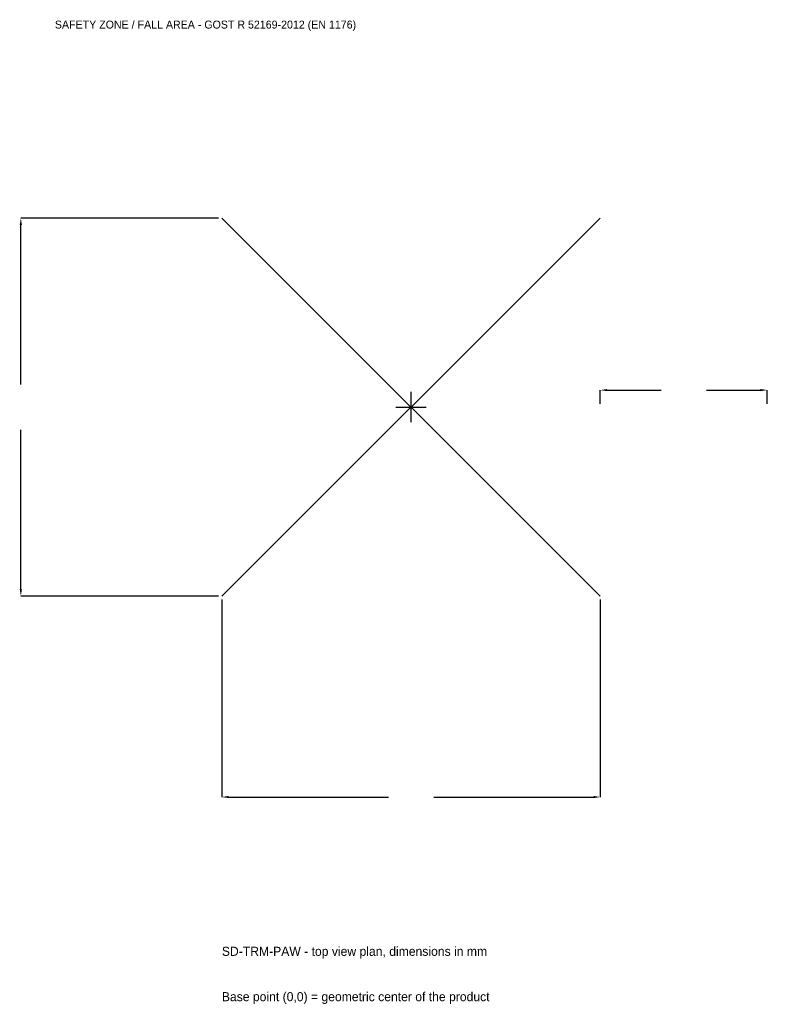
# Model space of a CAD drawing. Extents: x -3516 to 3200, y -5370 to 3484.
import ezdxf

# ---------------------------------------------------------------- set-up
doc = ezdxf.new("R2010")
doc.units = 0
for name, color, linetype in [('GP_MAF_zona_bezopasnosti', 1, 'Continuous'), ('ZSK_DANNYE', 3, 'Continuous'), ('ZSK_KONTUR', 7, 'Continuous'), ('ZSK_RAZMERY', 8, 'Continuous')]:
    doc.layers.add(name, color=color, linetype=linetype)
doc.dimstyles.new('ORION', dxfattribs={"dimtxt": 102, "dimasz": 61.2, "dimexe": 1.25, "dimexo": 30.6, "dimtad": 1, "dimcen": 2.5, "dimazin": 3, "dimtfac": 1, "dimtmove": 0, "dimatfit": 3})

# ---------------------------------------------------------------- blocks, each defined once
blk = doc.blocks.new('_CLOSEDFILLED')
at = {"color": 0, "linetype": 'BYBLOCK'}
blk.add_solid([(-1, 0.16), (0, 0), (-1, -0.16)], dxfattribs=at)
blk = doc.blocks.new('*D1')
for p, q in [((-1700, -1730.6), (-1700, -3506)), ((1700, -1730.6), (1700, -3506)), ((-1638.8, -3506), (-204, -3506)), ((204, -3506), (1638.8, -3506))]:
    blk.add_line(p, q)
at = {"layer": 'Defpoints'}
for p in [(-1700, -1700), (1700, -1700), (-1700, -3506)]:
    blk.add_point(p, dxfattribs=at)
at = {"layer": 'ZSK_RAZMERY', "xscale": 61.199999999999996, "yscale": 61.199999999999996, "rotation": 180}
blk.add_blockref('_CLOSEDFILLED', (-1700, -3506), dxfattribs=at)
at = {"layer": 'ZSK_RAZMERY', "xscale": 61.199999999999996, "yscale": 61.199999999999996}
blk.add_blockref('_CLOSEDFILLED', (1700, -3506), dxfattribs=at)
blk = doc.blocks.new('*D2')
for p, q in [((-1730.6, 1700), (-3506, 1700)), ((-3506, 204), (-3506, 1638.8)), ((-3506, -1638.8), (-3506, -204)), ((-1730.6, -1700), (-3506, -1700))]:
    blk.add_line(p, q)
at = {"layer": 'Defpoints'}
for p in [(-1700, 1700), (-3506, -1700), (-1700, -1700)]:
    blk.add_point(p, dxfattribs=at)
at = {"layer": 'ZSK_RAZMERY', "xscale": 61.199999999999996, "yscale": 61.199999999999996}
for p, rotation in [((-3506, 1700), 90), ((-3506, -1700), 270)]:
    blk.add_blockref('_CLOSEDFILLED', p, dxfattribs=dict(at, rotation=rotation))
blk = doc.blocks.new('*D3')
for p, q in [((1700, 30.6), (1700, 153)), ((1761.2, 153), (2246, 153)), ((2654, 153), (3138.8, 153)), ((3200, 30.6), (3200, 153))]:
    blk.add_line(p, q)
at = {"layer": 'Defpoints'}
for p in [(1700, 153), (1700, 0), (3200, 0)]:
    blk.add_point(p, dxfattribs=at)
at = {"layer": 'ZSK_RAZMERY', "xscale": 61.199999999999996, "yscale": 61.199999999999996, "rotation": 180}
blk.add_blockref('_CLOSEDFILLED', (1700, 153), dxfattribs=at)
at = {"layer": 'ZSK_RAZMERY', "xscale": 61.199999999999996, "yscale": 61.199999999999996}
blk.add_blockref('_CLOSEDFILLED', (3200, 153), dxfattribs=at)
blk = doc.blocks.new('B1')
at = {"layer": 'ZSK_KONTUR'}
for p, q in [((-1700, -1700), (1700, 1700)), ((-1700, 1700), (1700, -1700))]:
    blk.add_line(p, q, dxfattribs=at)
at = {"layer": 'ZSK_RAZMERY'}
for p, q in [((0, -136), (0, 136)), ((-136, 0), (136, 0))]:
    blk.add_line(p, q, dxfattribs=at)
at = {"layer": 'GP_MAF_zona_bezopasnosti', "color": 1}
blk.add_text('SAFETY ZONE / FALL AREA - GOST R 52169-2012 (EN 1176)', height=71.4, dxfattribs=at).set_placement((-3200, 3404))
at = {"layer": 'ZSK_RAZMERY'}
dim = blk.add_linear_dim(base=(-3506, -1700), p1=(-1700, -1700), p2=(-1700, 1700), angle=90, dimstyle='ORION', dxfattribs=at)
dim.commit()
dim.dimension.update_dxf_attribs({"geometry": '*D2', "text_midpoint": (-3506, 0)})
for base, p1, p2, picture, middle in [((1700, 153), (1700, 0), (3200, 0), '*D3', (2450, 153)), ((-1700, -3506), (-1700, -1700), (1700, -1700), '*D1', (0, -3506))]:
    dim = blk.add_linear_dim(base=base, p1=p1, p2=p2, dimstyle='ORION', dxfattribs=at)
    dim.commit()
    dim.dimension.update_dxf_attribs({"geometry": picture, "text_midpoint": middle})

msp = doc.modelspace()

# ---------------------------------------------------------------- block references
msp.add_blockref('B1', (0, 0))

# ---------------------------------------------------------------- texts
at = {"layer": 'ZSK_DANNYE', "color": 3}
msp.add_text('SD-TRM-PAW - top view plan, dimensions in mm', height=81.6, dxfattribs=at).set_placement((-1700, -4934))
at = {"layer": 'ZSK_DANNYE', "color": 7}
msp.add_text('Base point (0,0) = geometric center of the product', height=81.6, dxfattribs=at).set_placement((-1700, -5342))

doc.saveas('drawing.dxf')
